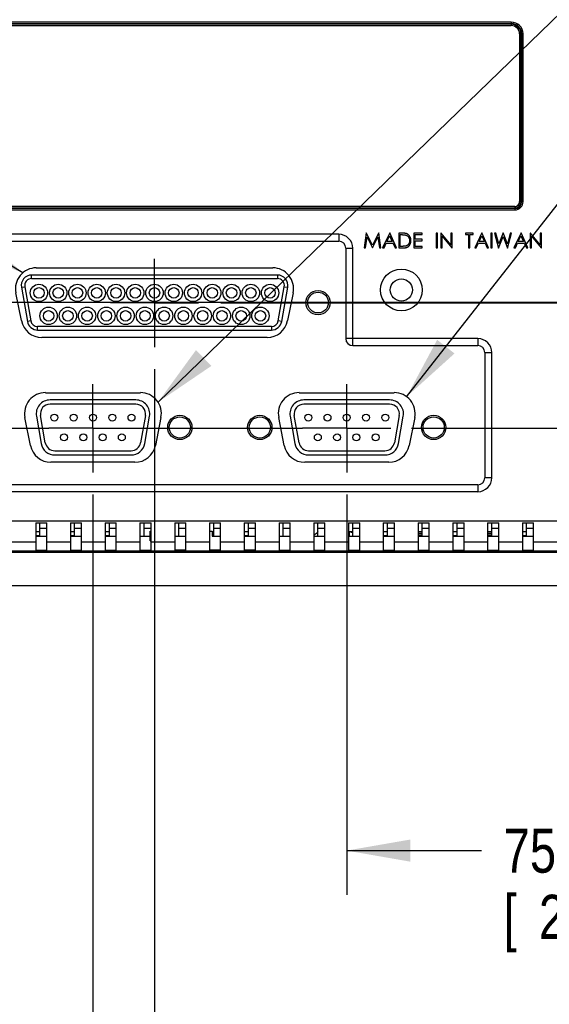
# Model space of a CAD drawing. Header units: inches. Extents: x -137 to 34, y 0 to 22.
# Tile 15 of 37: x 9.99 to 11.49, y 12.43 to 15.21. Entities that reach past the tile are written whole.
import ezdxf

# ---------------------------------------------------------------- set-up
doc = ezdxf.new("R2010")
doc.units = ezdxf.units.IN
doc.header["$LTSCALE"] = 1.87
doc.header["$MEASUREMENT"] = 0
doc.linetypes.add('CENTER', pattern=[0.6, 0.375, -0.075, 0.075, -0.075])
doc.layers.get('0').update_dxf_attribs({"linetype": 'CONTINUOUS'})
for name, color, linetype in [('DEFAULT_1', 7, 'CENTER'), ('DETAIL', 7, 'CONTINUOUS'), ('DIMENSIONS', 7, 'CONTINUOUS')]:
    doc.layers.add(name, color=color, linetype=linetype)
doc.styles.get("Standard").update_dxf_attribs({"font": 'txt', "width": 0.8})
doc.dimstyles.new('DIMSTYLE_1', dxfattribs={"dimtxt": 0.125, "dimasz": 0.18, "dimexe": 0.18, "dimexo": 0.0625, "dimgap": 0.09, "dimtad": 0, "dimtih": 1, "dimtoh": 1, "dimdec": 1, "dimlfac": 2, "dimzin": 4, "dimdsep": 46, "dimtxsty": 'STANDARD', "dimblk": '_FILLED', "dimblk1": '_FILLED', "dimblk2": '_FILLED', "dimcen": 0.09, "dimadec": 0, "dimazin": 0, "dimtp": 0.1, "dimtm": 0.1, "dimtfac": 1, "dimtdec": 1, "dimtofl": 0, "dimtmove": 0, "dimatfit": 3, "dimldrblk": '_FILLED', "dimfxl": 1, "dimtolj": 1, "dimtzin": 4, "dimarcsym": 0})

# ---------------------------------------------------------------- blocks, each defined once
blk = doc.blocks.new('_FILLED')
at = {"color": 0, "linetype": 'BYBLOCK'}
blk.add_solid([(0, 0), (-1, 0.174), (-1, -0.174)], dxfattribs=at)
blk = doc.blocks.new('*D2')
at = {"layer": 'DIMENSIONS', "color": 2, "linetype": 'CONTINUOUS'}
for p, q in [((10.9181, 13.8676), (10.9181, 12.7352)), ((12.4065, 13.7445), (12.4065, 12.7352)), ((10.9181, 12.8602), (11.2998, 12.8602)), ((12.4065, 12.8602), (12.0248, 12.8602))]:
    blk.add_line(p, q, dxfattribs=at)
at = {"layer": 'DIMENSIONS', "color": 2, "linetype": 'CONTINUOUS', "xscale": 0.18, "yscale": 0.18, "zscale": 0.18, "rotation": 180}
blk.add_blockref('_FILLED', (10.9181, 12.8602), dxfattribs=at)
at = {"layer": 'DIMENSIONS', "color": 2, "linetype": 'CONTINUOUS', "xscale": 0.18, "yscale": 0.18, "zscale": 0.18}
blk.add_blockref('_FILLED', (12.4065, 12.8602), dxfattribs=at)
at = {"layer": 'DIMENSIONS', "color": 2, "linetype": 'CONTINUOUS', "width": 0.8}
for s, p in [('75.6', (11.3623, 12.7977)), ('[', (11.3623, 12.6102)), ('2.98', (11.4623, 12.6102)), (']', (11.8623, 12.6102))]:
    blk.add_text(s, height=0.125, dxfattribs=at).set_placement(p)
blk = doc.blocks.new('*D3')
at = {"layer": 'DIMENSIONS', "color": 2, "linetype": 'CONTINUOUS'}
for p, q in [((10.1996, 13.8676), (10.1996, 11.2352)), ((12.4065, 13.7445), (12.4065, 11.2352)), ((10.1996, 11.3602), (10.9638, 11.3602)), ((12.4065, 11.3602), (11.6888, 11.3602))]:
    blk.add_line(p, q, dxfattribs=at)
at = {"layer": 'DIMENSIONS', "color": 2, "linetype": 'CONTINUOUS', "xscale": 0.18, "yscale": 0.18, "zscale": 0.18, "rotation": 180}
blk.add_blockref('_FILLED', (10.1996, 11.3602), dxfattribs=at)
at = {"layer": 'DIMENSIONS', "color": 2, "linetype": 'CONTINUOUS', "xscale": 0.18, "yscale": 0.18, "zscale": 0.18}
blk.add_blockref('_FILLED', (12.4065, 11.3602), dxfattribs=at)
at = {"layer": 'DIMENSIONS', "color": 2, "linetype": 'CONTINUOUS', "width": 0.8}
for s, p in [('112.1', (11.0263, 11.2977)), ('[', (11.0263, 11.1102)), ('4.41', (11.1263, 11.1102)), (']', (11.5263, 11.1102))]:
    blk.add_text(s, height=0.125, dxfattribs=at).set_placement(p)
blk = doc.blocks.new('*D4')
at = {"layer": 'DIMENSIONS', "color": 2, "linetype": 'CONTINUOUS'}
for p, q in [((9.4811, 13.8676), (9.4811, 9.7352)), ((12.4065, 13.7445), (12.4065, 9.7352)), ((9.4811, 9.8602), (10.2117, 9.8602)), ((12.4065, 9.8602), (11.5617, 9.8602))]:
    blk.add_line(p, q, dxfattribs=at)
at = {"layer": 'DIMENSIONS', "color": 2, "linetype": 'CONTINUOUS', "xscale": 0.18, "yscale": 0.18, "zscale": 0.18, "rotation": 180}
blk.add_blockref('_FILLED', (9.4811, 9.8602), dxfattribs=at)
at = {"layer": 'DIMENSIONS', "color": 2, "linetype": 'CONTINUOUS', "xscale": 0.18, "yscale": 0.18, "zscale": 0.18}
blk.add_blockref('_FILLED', (12.4065, 9.8602), dxfattribs=at)
at = {"layer": 'DIMENSIONS', "color": 2, "linetype": 'CONTINUOUS', "width": 0.8}
for s, p in [('148.6', (10.2742, 9.7977)), ('[', (10.8992, 9.7977)), ('5.85', (10.9992, 9.7977)), (']', (11.3992, 9.7977))]:
    blk.add_text(s, height=0.125, dxfattribs=at).set_placement(p)
blk = doc.blocks.new('*D5')
at = {"layer": 'DIMENSIONS', "color": 2, "linetype": 'CONTINUOUS'}
for p, q in [((9.6339, 14.2244), (9.6339, 10.4852)), ((12.4065, 13.7445), (12.4065, 10.4852)), ((9.6339, 10.6102), (10.3207, 10.6102)), ((12.4065, 10.6102), (11.6707, 10.6102))]:
    blk.add_line(p, q, dxfattribs=at)
at = {"layer": 'DIMENSIONS', "color": 2, "linetype": 'CONTINUOUS', "xscale": 0.18, "yscale": 0.18, "zscale": 0.18, "rotation": 180}
blk.add_blockref('_FILLED', (9.6339, 10.6102), dxfattribs=at)
at = {"layer": 'DIMENSIONS', "color": 2, "linetype": 'CONTINUOUS', "xscale": 0.18, "yscale": 0.18, "zscale": 0.18}
blk.add_blockref('_FILLED', (12.4065, 10.6102), dxfattribs=at)
at = {"layer": 'DIMENSIONS', "color": 2, "linetype": 'CONTINUOUS', "width": 0.8}
for s, p in [('140.9', (10.3832, 10.5477)), ('[', (11.0082, 10.5477)), ('5.55', (11.1082, 10.5477)), (']', (11.5082, 10.5477))]:
    blk.add_text(s, height=0.125, dxfattribs=at).set_placement(p)
blk = doc.blocks.new('*D6')
at = {"layer": 'DIMENSIONS', "color": 2, "linetype": 'CONTINUOUS'}
for p, q in [((9.3228, 14.2125), (9.3228, 8.9852)), ((12.4065, 13.7445), (12.4065, 8.9852)), ((9.3228, 9.1102), (10.1733, 9.1102)), ((12.4065, 9.1102), (11.5233, 9.1102))]:
    blk.add_line(p, q, dxfattribs=at)
at = {"layer": 'DIMENSIONS', "color": 2, "linetype": 'CONTINUOUS', "xscale": 0.18, "yscale": 0.18, "zscale": 0.18, "rotation": 180}
blk.add_blockref('_FILLED', (9.3228, 9.1102), dxfattribs=at)
at = {"layer": 'DIMENSIONS', "color": 2, "linetype": 'CONTINUOUS', "xscale": 0.18, "yscale": 0.18, "zscale": 0.18}
blk.add_blockref('_FILLED', (12.4065, 9.1102), dxfattribs=at)
at = {"layer": 'DIMENSIONS', "color": 2, "linetype": 'CONTINUOUS', "width": 0.8}
for s, p in [('156.7', (10.2358, 9.0477)), ('[', (10.8608, 9.0477)), ('6.17', (10.9608, 9.0477)), (']', (11.3608, 9.0477))]:
    blk.add_text(s, height=0.125, dxfattribs=at).set_placement(p)
blk = doc.blocks.new('*D7')
at = {"layer": 'DIMENSIONS', "color": 2, "linetype": 'CONTINUOUS'}
for p, q in [((9.1535, 14.2125), (9.1535, 8.2352)), ((12.4065, 13.7445), (12.4065, 8.2352)), ((9.1535, 8.3602), (10.0805, 8.3602)), ((12.4065, 8.3602), (11.4305, 8.3602))]:
    blk.add_line(p, q, dxfattribs=at)
at = {"layer": 'DIMENSIONS', "color": 2, "linetype": 'CONTINUOUS', "xscale": 0.18, "yscale": 0.18, "zscale": 0.18, "rotation": 180}
blk.add_blockref('_FILLED', (9.1535, 8.3602), dxfattribs=at)
at = {"layer": 'DIMENSIONS', "color": 2, "linetype": 'CONTINUOUS', "xscale": 0.18, "yscale": 0.18, "zscale": 0.18}
blk.add_blockref('_FILLED', (12.4065, 8.3602), dxfattribs=at)
at = {"layer": 'DIMENSIONS', "color": 2, "linetype": 'CONTINUOUS', "width": 0.8}
for s, p in [('165.3', (10.143, 8.2977)), ('[', (10.768, 8.2977)), ('6.51', (10.868, 8.2977)), (']', (11.268, 8.2977))]:
    blk.add_text(s, height=0.125, dxfattribs=at).set_placement(p)
blk = doc.blocks.new('*D8')
at = {"layer": 'DIMENSIONS', "color": 2, "linetype": 'CONTINUOUS'}
for p, q in [((8.7626, 13.8676), (8.7626, 6.7352)), ((12.4065, 13.7445), (12.4065, 6.7352)), ((8.7626, 6.8602), (9.8608, 6.8602)), ((12.4065, 6.8602), (11.2108, 6.8602))]:
    blk.add_line(p, q, dxfattribs=at)
at = {"layer": 'DIMENSIONS', "color": 2, "linetype": 'CONTINUOUS', "xscale": 0.18, "yscale": 0.18, "zscale": 0.18, "rotation": 180}
blk.add_blockref('_FILLED', (8.7626, 6.8602), dxfattribs=at)
at = {"layer": 'DIMENSIONS', "color": 2, "linetype": 'CONTINUOUS', "xscale": 0.18, "yscale": 0.18, "zscale": 0.18}
blk.add_blockref('_FILLED', (12.4065, 6.8602), dxfattribs=at)
at = {"layer": 'DIMENSIONS', "color": 2, "linetype": 'CONTINUOUS', "width": 0.8}
for s, p in [('185.1', (9.9233, 6.7977)), ('[', (10.5483, 6.7977)), ('7.29', (10.6483, 6.7977)), (']', (11.0483, 6.7977))]:
    blk.add_text(s, height=0.125, dxfattribs=at).set_placement(p)
blk = doc.blocks.new('*D10')
at = {"layer": 'DIMENSIONS', "color": 2, "linetype": 'CONTINUOUS'}
for p, q in [((15.5002, 14.4119), (15.5002, 14.7719)), ((9.8247, 14.4119), (13.8752, 14.4119)), ((14.1252, 14.4119), (14.6252, 14.4119)), ((14.8752, 14.4119), (15.6252, 14.4119)), ((12.3805, 13.7038), (15.6252, 13.7038)), ((15.5002, 13.7038), (15.5002, 13.3438))]:
    blk.add_line(p, q, dxfattribs=at)
at = {"layer": 'DIMENSIONS', "color": 2, "linetype": 'CONTINUOUS', "xscale": 0.18, "yscale": 0.18, "zscale": 0.18}
for p, rotation in [((15.5002, 14.4119), 270), ((15.5002, 13.7038), 90)]:
    blk.add_blockref('_FILLED', p, dxfattribs=dict(at, rotation=rotation))
at = {"layer": 'DIMENSIONS', "color": 2, "linetype": 'CONTINUOUS', "width": 0.8}
for s, p in [('36.0', (15.2002, 14.164)), ('[', (15.2002, 13.9765)), ('1.42', (15.3002, 13.9765)), (']', (15.7002, 13.9765))]:
    blk.add_text(s, height=0.125, dxfattribs=at).set_placement(p)
blk = doc.blocks.new('*D11')
at = {"layer": 'DIMENSIONS', "color": 2, "linetype": 'CONTINUOUS'}
for p, q in [((10.374, 14.2224), (10.374, 11.9852)), ((12.4065, 13.7445), (12.4065, 11.9852)), ((10.374, 12.1102), (11.0752, 12.1102)), ((12.4065, 12.1102), (11.8002, 12.1102))]:
    blk.add_line(p, q, dxfattribs=at)
at = {"layer": 'DIMENSIONS', "color": 2, "linetype": 'CONTINUOUS', "xscale": 0.18, "yscale": 0.18, "zscale": 0.18, "rotation": 180}
blk.add_blockref('_FILLED', (10.374, 12.1102), dxfattribs=at)
at = {"layer": 'DIMENSIONS', "color": 2, "linetype": 'CONTINUOUS', "xscale": 0.18, "yscale": 0.18, "zscale": 0.18}
blk.add_blockref('_FILLED', (12.4065, 12.1102), dxfattribs=at)
at = {"layer": 'DIMENSIONS', "color": 2, "linetype": 'CONTINUOUS', "width": 0.8}
for s, p in [('103.3', (11.1377, 12.0477)), ('[', (11.1377, 11.8602)), ('4.07', (11.2377, 11.8602)), (']', (11.6377, 11.8602))]:
    blk.add_text(s, height=0.125, dxfattribs=at).set_placement(p)
blk = doc.blocks.new('*D12')
at = {"layer": 'DIMENSIONS', "color": 2, "linetype": 'CONTINUOUS'}
for p, q in [((14.7502, 14.4099), (14.7502, 14.7699)), ((10.5615, 14.4099), (13.8752, 14.4099)), ((14.1252, 14.4099), (14.8752, 14.4099)), ((12.3658, 13.7038), (14.8752, 13.7038)), ((14.7502, 13.7038), (14.7502, 13.3438))]:
    blk.add_line(p, q, dxfattribs=at)
at = {"layer": 'DIMENSIONS', "color": 2, "linetype": 'CONTINUOUS', "xscale": 0.18, "yscale": 0.18, "zscale": 0.18}
for p, rotation in [((14.7502, 14.4099), 270), ((14.7502, 13.7038), 90)]:
    blk.add_blockref('_FILLED', p, dxfattribs=dict(at, rotation=rotation))
at = {"layer": 'DIMENSIONS', "color": 2, "linetype": 'CONTINUOUS', "width": 0.8}
for s, p in [('35.9', (14.4502, 14.0957)), ('[', (14.4502, 13.9082)), (']', (14.9502, 13.9082)), ('1.41', (14.5502, 13.9082))]:
    blk.add_text(s, height=0.125, dxfattribs=at).set_placement(p)
blk = doc.blocks.new('*D14')
at = {"layer": 'DIMENSIONS', "color": 2, "linetype": 'CONTINUOUS'}
for p, q in [((13.2502, 14.0551), (13.2502, 14.4151)), ((11.1017, 14.0551), (13.3752, 14.0551)), ((12.4057, 13.7038), (13.3752, 13.7038)), ((13.2502, 13.7038), (13.2502, 12.8602)), ((13.2502, 12.8602), (13.3677, 12.8602))]:
    blk.add_line(p, q, dxfattribs=at)
at = {"layer": 'DIMENSIONS', "color": 2, "linetype": 'CONTINUOUS', "xscale": 0.18, "yscale": 0.18, "zscale": 0.18}
for p, rotation in [((13.2502, 14.0551), 270), ((13.2502, 13.7038), 90)]:
    blk.add_blockref('_FILLED', p, dxfattribs=dict(at, rotation=rotation))
at = {"layer": 'DIMENSIONS', "color": 2, "linetype": 'CONTINUOUS', "width": 0.8}
for s, p in [('[', (13.9552, 12.7977)), (']', (14.3552, 12.7977)), ('17.8', (13.4302, 12.7977)), ('0.7', (14.0552, 12.7977))]:
    blk.add_text(s, height=0.125, dxfattribs=at).set_placement(p)
blk = doc.blocks.new('*D19')
at = {"layer": 'DIMENSIONS', "color": 2, "linetype": 'CONTINUOUS'}
for p, q in [((8.8587, 14.2039), (8.8587, 7.4852)), ((12.4065, 13.7445), (12.4065, 7.4852)), ((8.8587, 7.6102), (9.9504, 7.6102)), ((12.4065, 7.6102), (11.2004, 7.6102))]:
    blk.add_line(p, q, dxfattribs=at)
at = {"layer": 'DIMENSIONS', "color": 2, "linetype": 'CONTINUOUS', "xscale": 0.18, "yscale": 0.18, "zscale": 0.18, "rotation": 180}
blk.add_blockref('_FILLED', (8.8587, 7.6102), dxfattribs=at)
at = {"layer": 'DIMENSIONS', "color": 2, "linetype": 'CONTINUOUS', "xscale": 0.18, "yscale": 0.18, "zscale": 0.18}
blk.add_blockref('_FILLED', (12.4065, 7.6102), dxfattribs=at)
at = {"layer": 'DIMENSIONS', "color": 2, "linetype": 'CONTINUOUS', "width": 0.8}
for s, p in [('180.2', (10.0129, 7.5477)), ('[', (10.6379, 7.5477)), ('7.1', (10.7379, 7.5477)), (']', (11.0379, 7.5477))]:
    blk.add_text(s, height=0.125, dxfattribs=at).set_placement(p)
blk = doc.blocks.new('*D20')
at = {"layer": 'DIMENSIONS', "color": 2, "linetype": 'CONTINUOUS'}
for p, q in [((8.5634, 14.1988), (8.5634, 5.9852)), ((12.4065, 13.7445), (12.4065, 5.9852)), ((8.5634, 6.1102), (9.7593, 6.1102)), ((12.4065, 6.1102), (11.1093, 6.1102))]:
    blk.add_line(p, q, dxfattribs=at)
at = {"layer": 'DIMENSIONS', "color": 2, "linetype": 'CONTINUOUS', "xscale": 0.18, "yscale": 0.18, "zscale": 0.18, "rotation": 180}
blk.add_blockref('_FILLED', (8.5634, 6.1102), dxfattribs=at)
at = {"layer": 'DIMENSIONS', "color": 2, "linetype": 'CONTINUOUS', "xscale": 0.18, "yscale": 0.18, "zscale": 0.18}
blk.add_blockref('_FILLED', (12.4065, 6.1102), dxfattribs=at)
at = {"layer": 'DIMENSIONS', "color": 2, "linetype": 'CONTINUOUS', "width": 0.8}
for s, p in [('195.2', (9.8218, 6.0477)), ('[', (10.4468, 6.0477)), ('7.69', (10.5468, 6.0477)), (']', (10.9468, 6.0477))]:
    blk.add_text(s, height=0.125, dxfattribs=at).set_placement(p)
blk = doc.blocks.new('*D21')
at = {"layer": 'DIMENSIONS', "color": 2, "linetype": 'CONTINUOUS'}
for p, q in [((8.2386, 14.1458), (8.2386, 5.2352)), ((12.4065, 13.7445), (12.4065, 5.2352)), ((8.2386, 5.3602), (9.6506, 5.3602)), ((12.4065, 5.3602), (11.0006, 5.3602))]:
    blk.add_line(p, q, dxfattribs=at)
at = {"layer": 'DIMENSIONS', "color": 2, "linetype": 'CONTINUOUS', "xscale": 0.18, "yscale": 0.18, "zscale": 0.18, "rotation": 180}
blk.add_blockref('_FILLED', (8.2386, 5.3602), dxfattribs=at)
at = {"layer": 'DIMENSIONS', "color": 2, "linetype": 'CONTINUOUS', "xscale": 0.18, "yscale": 0.18, "zscale": 0.18}
blk.add_blockref('_FILLED', (12.4065, 5.3602), dxfattribs=at)
at = {"layer": 'DIMENSIONS', "color": 2, "linetype": 'CONTINUOUS', "width": 0.8}
for s, p in [('211.7', (9.7131, 5.2977)), ('[', (10.3381, 5.2977)), ('8.34', (10.4381, 5.2977)), (']', (10.8381, 5.2977))]:
    blk.add_text(s, height=0.125, dxfattribs=at).set_placement(p)
blk = doc.blocks.new('*D22')
at = {"layer": 'DIMENSIONS', "color": 2, "linetype": 'CONTINUOUS'}
for p, q in [((8.0925, 13.7981), (8.0925, 4.4852)), ((12.4065, 13.7445), (12.4065, 4.4852)), ((8.0925, 4.6102), (9.6393, 4.6102)), ((12.4065, 4.6102), (10.9893, 4.6102))]:
    blk.add_line(p, q, dxfattribs=at)
at = {"layer": 'DIMENSIONS', "color": 2, "linetype": 'CONTINUOUS', "xscale": 0.18, "yscale": 0.18, "zscale": 0.18, "rotation": 180}
blk.add_blockref('_FILLED', (8.0925, 4.6102), dxfattribs=at)
at = {"layer": 'DIMENSIONS', "color": 2, "linetype": 'CONTINUOUS', "xscale": 0.18, "yscale": 0.18, "zscale": 0.18}
blk.add_blockref('_FILLED', (12.4065, 4.6102), dxfattribs=at)
at = {"layer": 'DIMENSIONS', "color": 2, "linetype": 'CONTINUOUS', "width": 0.8}
for s, p in [('[', (10.3268, 4.5477)), (']', (10.8268, 4.5477)), ('219.2', (9.7018, 4.5477)), ('8.63', (10.4268, 4.5477))]:
    blk.add_text(s, height=0.125, dxfattribs=at).set_placement(p)
blk = doc.blocks.new('*D23')
at = {"layer": 'DIMENSIONS', "color": 2, "linetype": 'CONTINUOUS'}
for p, q in [((7.9531, 14.0894), (7.9531, 3.7352)), ((12.4065, 13.7445), (12.4065, 3.7352)), ((7.9531, 3.8602), (9.5061, 3.8602)), ((12.4065, 3.8602), (10.8561, 3.8602))]:
    blk.add_line(p, q, dxfattribs=at)
at = {"layer": 'DIMENSIONS', "color": 2, "linetype": 'CONTINUOUS', "xscale": 0.18, "yscale": 0.18, "zscale": 0.18, "rotation": 180}
blk.add_blockref('_FILLED', (7.9531, 3.8602), dxfattribs=at)
at = {"layer": 'DIMENSIONS', "color": 2, "linetype": 'CONTINUOUS', "xscale": 0.18, "yscale": 0.18, "zscale": 0.18}
blk.add_blockref('_FILLED', (12.4065, 3.8602), dxfattribs=at)
at = {"layer": 'DIMENSIONS', "color": 2, "linetype": 'CONTINUOUS', "width": 0.8}
for s, p in [('[', (10.1936, 3.7977)), (']', (10.6936, 3.7977)), ('226.2', (9.5686, 3.7977)), ('8.91', (10.2936, 3.7977))]:
    blk.add_text(s, height=0.125, dxfattribs=at).set_placement(p)

msp = doc.modelspace()

# ---------------------------------------------------------------- linework, layer by layer
at = {"color": 9, "linetype": 'CONTINUOUS'}
for p, q in [((11.384, 15.2046), (7.4844, 15.2046)), ((7.4844, 15.2007), (11.384, 15.2007)), ((11.384, 15.1987), (7.4844, 15.1987)), ((7.4844, 15.1948), (11.384, 15.1948)), ((11.384, 15.2046), (11.384, 15.2007)), ((11.4116, 14.6967), (11.4116, 15.1711)), ((11.4135, 15.1711), (11.4175, 15.1711)), ((11.4135, 15.1711), (11.4135, 14.6967)), ((11.4175, 14.6967), (11.4175, 15.1711)), ((11.4175, 14.6967), (11.4135, 14.6967)), ((7.4844, 14.679), (11.3939, 14.679)), ((11.3939, 14.6771), (7.4844, 14.6771)), ((7.4844, 14.6731), (11.3939, 14.6731)), ((11.3939, 14.6771), (11.3939, 14.6731)), ((10.8958, 14.6042), (8.7593, 14.6042)), ((10.8958, 14.6042), (10.8958, 14.5845)), ((8.7593, 14.5845), (10.8958, 14.5845)), ((10.9155, 14.5648), (10.9352, 14.5648)), ((10.9155, 14.5648), (10.9155, 14.3089)), ((10.9352, 14.3089), (10.9352, 14.5648)), ((10.0261, 14.4789), (10.0261, 14.4888)), ((10.722, 14.4888), (10.722, 14.4789)), ((10.0261, 14.4789), (10.722, 14.4789)), ((9.997, 14.4541), (10.0067, 14.4558)), ((10.0067, 14.4558), (10.0237, 14.3594)), ((10.7243, 14.3594), (10.7414, 14.4558)), ((10.734, 14.3577), (10.751, 14.4541)), ((10.7414, 14.4558), (10.751, 14.4541)), ((10.0237, 14.3594), (10.014, 14.3577)), ((10.734, 14.3577), (10.7243, 14.3594)), ((10.705, 14.3431), (10.0431, 14.3431)), ((10.0431, 14.3333), (10.0431, 14.3431)), ((10.705, 14.3431), (10.705, 14.3333)), ((11.2895, 14.3089), (10.9352, 14.3089)), ((11.2895, 14.3089), (11.2895, 14.2893)), ((10.9352, 14.2893), (11.2895, 14.2893)), ((11.3092, 14.2696), (11.3289, 14.2696)), ((11.3092, 14.2696), (11.3092, 13.9152)), ((11.3289, 13.9152), (11.3289, 14.2696)), ((11.3289, 13.9152), (11.3092, 13.9152)), ((11.2895, 13.8956), (8.2974, 13.8956)), ((8.2974, 13.8759), (11.2895, 13.8759)), ((11.2895, 13.8956), (11.2895, 13.8759)), ((10.0494, 13.7728), (10.0691, 13.7728)), ((10.1478, 13.7728), (10.1675, 13.7728)), ((10.2462, 13.7728), (10.2659, 13.7728)), ((10.3446, 13.7728), (10.3643, 13.7728)), ((10.4431, 13.7728), (10.4628, 13.7728)), ((10.5415, 13.7728), (10.5612, 13.7728)), ((10.6399, 13.7728), (10.6596, 13.7728)), ((10.7383, 13.7728), (10.758, 13.7728)), ((10.8368, 13.7728), (10.8565, 13.7728)), ((10.9352, 13.7728), (10.9549, 13.7728)), ((11.0336, 13.7728), (11.0533, 13.7728)), ((11.132, 13.7728), (11.1517, 13.7728)), ((11.2305, 13.7728), (11.2502, 13.7728)), ((11.3289, 13.7728), (11.3486, 13.7728)), ((11.4273, 13.7728), (11.447, 13.7728)), ((9.9706, 13.7335), (10.0376, 13.7335)), ((10.0691, 13.7335), (10.136, 13.7335)), ((10.1675, 13.7335), (10.2344, 13.7335)), ((10.2659, 13.7335), (10.3328, 13.7335)), ((10.3643, 13.7335), (10.4313, 13.7335)), ((10.4628, 13.7335), (10.5297, 13.7335)), ((10.5612, 13.7335), (10.6281, 13.7335)), ((10.6596, 13.7335), (10.7265, 13.7335)), ((10.758, 13.7335), (10.825, 13.7335)), ((10.8565, 13.7335), (10.9234, 13.7335)), ((10.9549, 13.7335), (11.0218, 13.7335)), ((11.0533, 13.7335), (11.1202, 13.7335)), ((11.1517, 13.7335), (11.2187, 13.7335)), ((11.2502, 13.7335), (11.3171, 13.7335)), ((11.3486, 13.7335), (11.4155, 13.7335)), ((11.447, 13.7335), (11.5139, 13.7335))]:
    msp.add_line(p, q, dxfattribs=at)
at = {"color": 6, "linetype": 'CONTINUOUS'}
for p, q in [((11.384, 15.1987), (11.384, 15.1948)), ((11.4076, 15.1711), (11.4116, 15.1711)), ((11.4076, 15.1711), (11.4076, 14.6967)), ((11.4116, 14.6967), (11.4076, 14.6967)), ((11.3939, 14.683), (7.4844, 14.683)), ((11.3939, 14.683), (11.3939, 14.679)), ((10.9736, 14.6082), (10.9679, 14.5658)), ((10.9912, 14.5733), (10.9736, 14.6082)), ((11.0087, 14.6082), (10.9912, 14.5733)), ((11.0144, 14.5658), (11.0087, 14.6082)), ((11.0398, 14.608), (11.0197, 14.5658)), ((11.0593, 14.5658), (11.0398, 14.608)), ((11.0741, 14.6075), (11.0657, 14.6075)), ((11.0657, 14.6075), (11.0657, 14.5658)), ((11.0694, 14.6032), (11.0724, 14.6032)), ((11.0694, 14.5701), (11.0694, 14.6032)), ((11.1319, 14.6075), (11.1084, 14.6075)), ((11.1084, 14.6075), (11.1084, 14.5658)), ((11.1122, 14.6032), (11.1319, 14.6032)), ((11.1122, 14.5904), (11.1122, 14.6032)), ((11.1319, 14.6032), (11.1319, 14.6075)), ((11.1752, 14.6075), (11.1715, 14.6075)), ((11.1715, 14.6075), (11.1715, 14.5658)), ((11.1752, 14.5658), (11.1752, 14.6075)), ((11.1851, 14.6075), (11.1843, 14.6075)), ((11.1843, 14.6075), (11.1843, 14.5658)), ((11.2126, 14.5747), (11.1851, 14.6075)), ((11.2163, 14.6075), (11.2126, 14.6075)), ((11.2126, 14.6075), (11.2126, 14.5747)), ((11.2163, 14.5658), (11.2163, 14.6075)), ((11.2762, 14.6075), (11.2543, 14.6075)), ((11.2543, 14.6075), (11.2543, 14.6032)), ((11.2543, 14.6032), (11.2633, 14.6032)), ((11.2633, 14.6032), (11.2633, 14.5658)), ((11.2671, 14.6032), (11.2762, 14.6032)), ((11.2671, 14.5658), (11.2671, 14.6032)), ((11.2762, 14.6032), (11.2762, 14.6075)), ((11.3005, 14.608), (11.2804, 14.5658)), ((11.32, 14.5658), (11.3005, 14.608)), ((11.3301, 14.6075), (11.3264, 14.6075)), ((11.3264, 14.6075), (11.3264, 14.5658)), ((11.3301, 14.5658), (11.3301, 14.6075)), ((11.3404, 14.6075), (11.3365, 14.6075)), ((11.3365, 14.6075), (11.3478, 14.5651)), ((11.3485, 14.5769), (11.3404, 14.6075)), ((11.3609, 14.6082), (11.3485, 14.5769)), ((11.3731, 14.5771), (11.3609, 14.6082)), ((11.3813, 14.6075), (11.3731, 14.5771)), ((11.3737, 14.5651), (11.3851, 14.6075)), ((11.3851, 14.6075), (11.3813, 14.6075)), ((11.4116, 14.608), (11.3915, 14.5658)), ((11.4311, 14.5658), (11.4116, 14.608)), ((11.4383, 14.6075), (11.4375, 14.6075)), ((11.4375, 14.6075), (11.4375, 14.5658)), ((11.4658, 14.5747), (11.4383, 14.6075)), ((11.4695, 14.6075), (11.4658, 14.6075)), ((11.4658, 14.6075), (11.4658, 14.5747)), ((11.4695, 14.5658), (11.4695, 14.6075)), ((10.9717, 14.5658), (10.9757, 14.5959)), ((10.9757, 14.5959), (10.9908, 14.5658)), ((10.9916, 14.5658), (11.0067, 14.5958)), ((11.0067, 14.5958), (11.0106, 14.5658)), ((11.0238, 14.5658), (11.0302, 14.5792)), ((11.0302, 14.5792), (11.049, 14.5792)), ((11.0322, 14.5834), (11.0397, 14.5994)), ((11.0471, 14.5834), (11.0322, 14.5834)), ((11.0397, 14.5994), (11.0471, 14.5834)), ((11.049, 14.5792), (11.0552, 14.5658)), ((11.1319, 14.5904), (11.1122, 14.5904)), ((11.1122, 14.5861), (11.1319, 14.5861)), ((11.1122, 14.5701), (11.1122, 14.5861)), ((11.1319, 14.5861), (11.1319, 14.5904)), ((11.188, 14.5985), (11.2155, 14.5658)), ((11.188, 14.5658), (11.188, 14.5985)), ((11.2845, 14.5658), (11.2908, 14.5792)), ((11.2908, 14.5792), (11.3097, 14.5792)), ((11.2929, 14.5834), (11.3004, 14.5994)), ((11.3078, 14.5834), (11.2929, 14.5834)), ((11.3004, 14.5994), (11.3078, 14.5834)), ((11.3097, 14.5792), (11.3159, 14.5658)), ((11.3478, 14.5651), (11.3608, 14.5977)), ((11.3608, 14.5977), (11.3737, 14.5651)), ((11.3956, 14.5658), (11.402, 14.5792)), ((11.402, 14.5792), (11.4208, 14.5792)), ((11.404, 14.5834), (11.4115, 14.5994)), ((11.4189, 14.5834), (11.404, 14.5834)), ((11.4115, 14.5994), (11.4189, 14.5834)), ((11.4208, 14.5792), (11.427, 14.5658)), ((11.4412, 14.5985), (11.4687, 14.5658)), ((11.4412, 14.5658), (11.4412, 14.5985)), ((10.9679, 14.5658), (10.9717, 14.5658)), ((10.9908, 14.5658), (10.9916, 14.5658)), ((11.0106, 14.5658), (11.0144, 14.5658)), ((11.0197, 14.5658), (11.0238, 14.5658)), ((11.0552, 14.5658), (11.0593, 14.5658)), ((11.0657, 14.5658), (11.0786, 14.5658)), ((11.0742, 14.5701), (11.0694, 14.5701)), ((11.1084, 14.5658), (11.1319, 14.5658)), ((11.1319, 14.5701), (11.1122, 14.5701)), ((11.1319, 14.5658), (11.1319, 14.5701)), ((11.1715, 14.5658), (11.1752, 14.5658)), ((11.1843, 14.5658), (11.188, 14.5658)), ((11.2155, 14.5658), (11.2163, 14.5658)), ((11.2633, 14.5658), (11.2671, 14.5658)), ((11.2804, 14.5658), (11.2845, 14.5658)), ((11.3159, 14.5658), (11.32, 14.5658)), ((11.3264, 14.5658), (11.3301, 14.5658)), ((11.3915, 14.5658), (11.3956, 14.5658)), ((11.427, 14.5658), (11.4311, 14.5658)), ((11.4375, 14.5658), (11.4412, 14.5658)), ((11.4687, 14.5658), (11.4695, 14.5658)), ((10.722, 14.4888), (10.0261, 14.4888)), ((10.0394, 14.5093), (10.7087, 14.5093)), ((9.9972, 14.3599), (9.9815, 14.4386)), ((9.997, 14.4541), (10.014, 14.3577)), ((10.7666, 14.4386), (10.7508, 14.3599)), ((10.0431, 14.3333), (10.705, 14.3333)), ((10.6929, 14.3124), (10.0551, 14.3124)), ((10.9352, 14.3089), (10.9155, 14.3089)), ((10.9352, 14.2893), (10.9352, 14.3089)), ((10.065, 14.156), (10.3343, 14.156)), ((10.7835, 14.156), (11.0528, 14.156)), ((10.3211, 14.1353), (10.0784, 14.1353)), ((11.0396, 14.1353), (10.7969, 14.1353)), ((10.3211, 14.1235), (10.0784, 14.1235)), ((11.0396, 14.1235), (10.7969, 14.1235)), ((10.0228, 14.0066), (10.0071, 14.0854)), ((10.0396, 14.0891), (10.0531, 14.0124)), ((10.0648, 14.0144), (10.0512, 14.0912)), ((10.3482, 14.0912), (10.3347, 14.0144)), ((10.3463, 14.0124), (10.3599, 14.0891)), ((10.3922, 14.0854), (10.3764, 14.0066)), ((10.7413, 14.0066), (10.7256, 14.0854)), ((10.7581, 14.0891), (10.7716, 14.0124)), ((10.7833, 14.0144), (10.7697, 14.0912)), ((11.0667, 14.0912), (11.0532, 14.0144)), ((11.0648, 14.0124), (11.0784, 14.0891)), ((11.1107, 14.0854), (11.0949, 14.0066)), ((10.0919, 13.9916), (10.3075, 13.9916)), ((10.8104, 13.9916), (11.0261, 13.9916)), ((10.3185, 13.9592), (10.0807, 13.9592)), ((10.0919, 13.9798), (10.3075, 13.9798)), ((11.037, 13.9592), (10.7992, 13.9592)), ((10.8104, 13.9798), (11.0261, 13.9798)), ((11.7423, 13.7924), (8.2777, 13.7924)), ((10.0376, 13.7873), (10.0691, 13.7873)), ((10.0376, 13.7873), (10.0376, 13.7106)), ((10.0494, 13.75), (10.0494, 13.7867)), ((10.0691, 13.7106), (10.0691, 13.7873)), ((10.136, 13.7873), (10.1675, 13.7873)), ((10.136, 13.7873), (10.136, 13.7106)), ((10.1478, 13.75), (10.1478, 13.7867)), ((10.1675, 13.7106), (10.1675, 13.7873)), ((10.2344, 13.7873), (10.2659, 13.7873)), ((10.2344, 13.7873), (10.2344, 13.7106)), ((10.2462, 13.75), (10.2462, 13.7867)), ((10.2659, 13.7106), (10.2659, 13.7873)), ((10.3328, 13.7873), (10.3643, 13.7873)), ((10.3328, 13.7873), (10.3328, 13.7106)), ((10.3446, 13.75), (10.3446, 13.7867)), ((10.3643, 13.7106), (10.3643, 13.7873)), ((10.4313, 13.7873), (10.4628, 13.7873)), ((10.4313, 13.7873), (10.4313, 13.7106)), ((10.4431, 13.75), (10.4431, 13.7867)), ((10.4628, 13.7106), (10.4628, 13.7873)), ((10.5297, 13.7873), (10.5612, 13.7873)), ((10.5297, 13.7873), (10.5297, 13.7106)), ((10.5415, 13.75), (10.5415, 13.7867)), ((10.5612, 13.7106), (10.5612, 13.7873)), ((10.6281, 13.7873), (10.6596, 13.7873)), ((10.6281, 13.7873), (10.6281, 13.7106)), ((10.6399, 13.75), (10.6399, 13.7867)), ((10.6596, 13.7106), (10.6596, 13.7873)), ((10.7265, 13.7873), (10.758, 13.7873)), ((10.7265, 13.7873), (10.7265, 13.7106)), ((10.7383, 13.75), (10.7383, 13.7867)), ((10.758, 13.7106), (10.758, 13.7873)), ((10.825, 13.7873), (10.8565, 13.7873)), ((10.825, 13.7873), (10.825, 13.7106)), ((10.8368, 13.75), (10.8368, 13.7867)), ((10.8565, 13.7106), (10.8565, 13.7873)), ((10.9234, 13.7873), (10.9549, 13.7873)), ((10.9234, 13.7873), (10.9234, 13.7106)), ((10.9352, 13.75), (10.9352, 13.7867)), ((10.9549, 13.7106), (10.9549, 13.7873)), ((11.0218, 13.7873), (11.0533, 13.7873)), ((11.0218, 13.7873), (11.0218, 13.7106)), ((11.0336, 13.75), (11.0336, 13.7867)), ((11.0533, 13.7106), (11.0533, 13.7873)), ((11.1202, 13.7873), (11.1517, 13.7873)), ((11.1202, 13.7873), (11.1202, 13.7106)), ((11.132, 13.75), (11.132, 13.7867)), ((11.1517, 13.7106), (11.1517, 13.7873)), ((11.2187, 13.7873), (11.2502, 13.7873)), ((11.2187, 13.7873), (11.2187, 13.7106)), ((11.2305, 13.75), (11.2305, 13.7867)), ((11.2502, 13.7106), (11.2502, 13.7873)), ((11.3171, 13.7873), (11.3486, 13.7873)), ((11.3171, 13.7873), (11.3171, 13.7106)), ((11.3289, 13.75), (11.3289, 13.7867)), ((11.3486, 13.7106), (11.3486, 13.7873)), ((11.4155, 13.7873), (11.447, 13.7873)), ((11.4155, 13.7873), (11.4155, 13.7106)), ((11.4273, 13.75), (11.4273, 13.7867)), ((11.447, 13.7106), (11.447, 13.7873)), ((10.0376, 13.7636), (10.0494, 13.7636)), ((10.0376, 13.7519), (10.0494, 13.7519)), ((10.0376, 13.75), (10.0691, 13.75)), ((10.136, 13.7636), (10.1478, 13.7636)), ((10.136, 13.7519), (10.1478, 13.7519)), ((10.136, 13.75), (10.1675, 13.75)), ((10.2344, 13.7636), (10.2462, 13.7636)), ((10.2344, 13.7519), (10.2462, 13.7519)), ((10.2344, 13.75), (10.2659, 13.75)), ((10.3328, 13.75), (10.3614, 13.75)), ((10.3614, 13.7637), (10.3643, 13.7637)), ((10.3614, 13.737), (10.3614, 13.7637)), ((10.3614, 13.7479), (10.3643, 13.7479)), ((10.3614, 13.737), (10.3643, 13.737)), ((10.4313, 13.75), (10.4628, 13.75)), ((10.5297, 13.7637), (10.5376, 13.7637)), ((10.5376, 13.7637), (10.5376, 13.75)), ((10.5376, 13.75), (10.5612, 13.75)), ((10.6281, 13.7636), (10.6399, 13.7636)), ((10.6281, 13.7519), (10.6399, 13.7519)), ((10.6281, 13.75), (10.6596, 13.75)), ((10.7265, 13.75), (10.758, 13.75)), ((10.825, 13.75), (10.8565, 13.75)), ((10.9234, 13.75), (10.9549, 13.75)), ((10.9256, 13.7636), (10.9352, 13.7636)), ((10.9256, 13.7636), (10.9352, 13.7598)), ((10.9256, 13.75), (10.9256, 13.7636)), ((11.0218, 13.7636), (11.0336, 13.7636)), ((11.0218, 13.7519), (11.0336, 13.7519)), ((11.0218, 13.75), (11.0533, 13.75)), ((11.1202, 13.7636), (11.132, 13.7636)), ((11.1202, 13.7588), (11.132, 13.7588)), ((11.132, 13.756), (11.1202, 13.756)), ((11.1202, 13.7519), (11.132, 13.7519)), ((11.1202, 13.75), (11.1517, 13.75)), ((11.2187, 13.7636), (11.2305, 13.7636)), ((11.2187, 13.7519), (11.2305, 13.7519)), ((11.2187, 13.75), (11.2502, 13.75)), ((11.3171, 13.7636), (11.3289, 13.7636)), ((11.3171, 13.7588), (11.3289, 13.7588)), ((11.3289, 13.756), (11.3171, 13.756)), ((11.3171, 13.7519), (11.3289, 13.7519)), ((11.3171, 13.75), (11.3486, 13.75)), ((11.4155, 13.7636), (11.4273, 13.7636)), ((11.4155, 13.7519), (11.4273, 13.7519)), ((11.4155, 13.75), (11.447, 13.75)), ((6.575, 13.7085), (12.3033, 13.7085)), ((10.0376, 13.7106), (10.0691, 13.7106)), ((10.136, 13.7106), (10.1675, 13.7106)), ((10.2344, 13.7106), (10.2659, 13.7106)), ((10.3328, 13.7106), (10.3643, 13.7106)), ((10.4628, 13.7106), (10.4313, 13.7106)), ((10.5612, 13.7106), (10.5297, 13.7106)), ((10.6596, 13.7106), (10.6281, 13.7106)), ((10.7265, 13.7106), (10.758, 13.7106)), ((10.825, 13.7106), (10.8565, 13.7106)), ((10.9234, 13.7106), (10.9549, 13.7106)), ((11.0218, 13.7106), (11.0533, 13.7106)), ((11.1202, 13.7106), (11.1517, 13.7106)), ((11.2187, 13.7106), (11.2502, 13.7106)), ((11.3171, 13.7106), (11.3486, 13.7106)), ((11.4155, 13.7106), (11.447, 13.7106)), ((12.3033, 13.7038), (6.575, 13.7038)), ((11.1498, 13.7076), (11.0612, 13.7076)), ((11.0612, 13.7076), (11.0612, 13.7062)), ((11.0612, 13.7062), (11.1498, 13.7062)), ((11.3604, 13.7076), (11.2718, 13.7076)), ((11.2718, 13.7076), (11.2718, 13.7062)), ((11.2718, 13.7062), (11.3604, 13.7062)), ((6.4765, 13.6102), (12.4017, 13.6102))]:
    msp.add_line(p, q, dxfattribs=at)
for centre, radius in [((11.073, 14.4467), 0.0591), ((10.0469, 14.4384), 0.0246), ((10.1014, 14.4384), 0.0246), ((10.1559, 14.4384), 0.0246), ((10.2105, 14.4384), 0.0246), ((10.265, 14.4384), 0.0246), ((10.3195, 14.4384), 0.0246), ((10.374, 14.4384), 0.0246), ((10.4286, 14.4384), 0.0246), ((10.4831, 14.4384), 0.0246), ((10.5376, 14.4384), 0.0246), ((10.5921, 14.4384), 0.0246), ((10.6467, 14.4384), 0.0246), ((10.7012, 14.4384), 0.0246), ((11.073, 14.4467), 0.0315), ((10.0469, 14.4384), 0.0148), ((10.1014, 14.4384), 0.0148), ((10.1559, 14.4384), 0.0148), ((10.2105, 14.4384), 0.0148), ((10.265, 14.4384), 0.0148), ((10.3195, 14.4384), 0.0148), ((10.374, 14.4384), 0.0148), ((10.4286, 14.4384), 0.0148), ((10.4831, 14.4384), 0.0148), ((10.5376, 14.4384), 0.0148), ((10.5921, 14.4384), 0.0148), ((10.6467, 14.4384), 0.0148), ((10.7012, 14.4384), 0.0148), ((10.837, 14.4108), 0.0344), ((10.837, 14.411), 0.0295), ((10.0741, 14.3734), 0.0246), ((10.0741, 14.3734), 0.0148), ((10.1287, 14.3734), 0.0246), ((10.1287, 14.3734), 0.0148), ((10.1832, 14.3734), 0.0246), ((10.1832, 14.3734), 0.0148), ((10.2377, 14.3734), 0.0246), ((10.2377, 14.3734), 0.0148), ((10.2922, 14.3734), 0.0246), ((10.2922, 14.3734), 0.0148), ((10.3468, 14.3734), 0.0246), ((10.3468, 14.3734), 0.0148), ((10.4013, 14.3734), 0.0246), ((10.4013, 14.3734), 0.0148), ((10.4558, 14.3734), 0.0246), ((10.4558, 14.3734), 0.0148), ((10.5104, 14.3734), 0.0246), ((10.5104, 14.3734), 0.0148), ((10.5649, 14.3734), 0.0246), ((10.5649, 14.3734), 0.0148), ((10.6194, 14.3734), 0.0246), ((10.6194, 14.3734), 0.0148), ((10.6739, 14.3734), 0.0246), ((10.6739, 14.3734), 0.0148), ((10.0907, 14.0855), 0.00984), ((10.1452, 14.0855), 0.00984), ((10.1997, 14.0855), 0.00984), ((10.2543, 14.0855), 0.00984), ((10.3088, 14.0855), 0.00984), ((10.4457, 14.0576), 0.0344), ((10.4457, 14.0576), 0.03), ((10.6721, 14.0576), 0.0344), ((10.6723, 14.0576), 0.03), ((10.8092, 14.0855), 0.00984), ((10.8637, 14.0855), 0.00984), ((10.9182, 14.0855), 0.00984), ((10.9728, 14.0855), 0.00984), ((11.0273, 14.0855), 0.00984), ((11.1642, 14.0576), 0.0344), ((11.1642, 14.0576), 0.03), ((10.1179, 14.0296), 0.00984), ((10.1725, 14.0296), 0.00984), ((10.227, 14.0296), 0.00984), ((10.2815, 14.0296), 0.00984), ((10.8364, 14.0296), 0.00984), ((10.891, 14.0296), 0.00984), ((10.9455, 14.0296), 0.00984), ((11, 14.0296), 0.00984)]:
    msp.add_circle(centre, radius, dxfattribs=at)
for centre, radius, start, end in [((11.384, 15.1711), 0.0335, 0, 90), ((11.384, 15.1711), 0.0236, 359.9997, 90.0005), ((11.3939, 14.6967), 0.0138, 269.9997, 360), ((11.3939, 14.6967), 0.0236, 270, 0), ((10.8958, 14.5648), 0.0197, 0, 90), ((10.0394, 14.4502), 0.0591, 90, 191.3099), ((10.7087, 14.4502), 0.0591, 348.6901, 90), ((10.0551, 14.3715), 0.0591, 191.3099, 270), ((10.0431, 14.3628), 0.0295, 190, 270), ((10.6929, 14.3715), 0.0591, 270, 348.6901), ((10.705, 14.3628), 0.0295, 270, 350), ((10.9352, 14.3089), 0.0197, 180, 270), ((11.2895, 14.2696), 0.0197, 0, 90), ((10.065, 14.097), 0.0591, 90, 191.3099), ((10.3343, 14.097), 0.0591, 348.6901, 90), ((10.7835, 14.097), 0.0591, 90, 191.3099), ((11.0528, 14.097), 0.0591, 348.6901, 90), ((10.0784, 14.096), 0.0394, 90, 190), ((10.3211, 14.096), 0.0394, 350, 90), ((10.7969, 14.096), 0.0394, 90, 190), ((11.0396, 14.096), 0.0394, 350, 90), ((10.0784, 14.096), 0.0276, 90, 190), ((10.3211, 14.096), 0.0276, 350, 90), ((10.7969, 14.096), 0.0276, 90, 190), ((11.0396, 14.096), 0.0276, 350, 90), ((10.0807, 14.0182), 0.0591, 191.3099, 270), ((10.0919, 14.0192), 0.0394, 190, 270), ((10.0919, 14.0192), 0.0276, 190, 270), ((10.3075, 14.0192), 0.0276, 270, 350), ((10.3075, 14.0192), 0.0394, 270, 350), ((10.3185, 14.0182), 0.0591, 270, 348.6901), ((10.7992, 14.0182), 0.0591, 191.3099, 270), ((10.8104, 14.0192), 0.0394, 190, 270), ((10.8104, 14.0192), 0.0276, 190, 270), ((11.0261, 14.0192), 0.0276, 270, 350), ((11.0261, 14.0192), 0.0394, 270, 350), ((11.037, 14.0182), 0.0591, 270, 348.6901), ((11.2895, 13.9152), 0.0197, 270, 360), ((10.8171, 13.7775), 0.0246, 292.5, 324.6419)]:
    msp.add_arc(centre, radius, start, end, dxfattribs=at)
at = {"color": 9, "linetype": 'CONTINUOUS'}
for centre, radius, start, end in [((11.384, 15.1711), 0.0295, 0, 90), ((11.3939, 14.6967), 0.0197, 270, 360), ((10.8958, 14.5648), 0.0394, 359.9919, 89.9956), ((10.0261, 14.4593), 0.0295, 90, 190), ((10.722, 14.4593), 0.0295, 350, 90), ((10.0261, 14.4593), 0.0197, 89.9998, 190.0003), ((10.722, 14.4593), 0.0197, 350, 90), ((10.0431, 14.3628), 0.0197, 190, 270.0001), ((10.705, 14.3628), 0.0197, 270, 350.0001), ((11.2895, 14.2696), 0.0394, 0.0013, 89.999), ((11.2895, 13.9152), 0.0394, 270, 359.9977)]:
    msp.add_arc(centre, radius, start, end, dxfattribs=at)
for points in [[(11.3939, 15.1965), (11.3908, 15.1978), (11.3874, 15.1986), (11.384, 15.1987)], [(11.4116, 15.1711), (11.4113, 15.1749), (11.4105, 15.1788), (11.4089, 15.1823)]]:
    msp.add_open_spline(points, degree=3, dxfattribs=at)
msp.add_open_spline([(11.4089, 15.1823), (11.4074, 15.1854), (11.4032, 15.1912), (11.3972, 15.1952), (11.3939, 15.1965)], degree=3, knots=[0, 0, 0, 0, 0.497114, 1, 1, 1, 1], dxfattribs=at)
at = {"color": 6, "linetype": 'CONTINUOUS'}
for points, knots in [([(11.4003, 14.6803), (11.4025, 14.6811), (11.4066, 14.6838), (11.4093, 14.6878), (11.4103, 14.6901)], [0, 0, 0, 0, 0.489707, 1, 1, 1, 1]), ([(11.0724, 14.6032), (11.0731, 14.6032), (11.0745, 14.6032), (11.0765, 14.6031), (11.0783, 14.603), (11.08, 14.6029), (11.0815, 14.6028), (11.0829, 14.6026), (11.0841, 14.6023), (11.0848, 14.6021), (11.0852, 14.602)], [0, 0, 0, 0, 0.167024, 0.32181, 0.464407, 0.594889, 0.713417, 0.820715, 0.915681, 1, 1, 1, 1]), ([(11.0873, 14.606), (11.087, 14.6061), (11.0862, 14.6064), (11.0849, 14.6067), (11.0835, 14.6069), (11.0819, 14.6071), (11.0802, 14.6073), (11.0783, 14.6074), (11.0762, 14.6075), (11.0748, 14.6075), (11.0741, 14.6075)], [0, 0, 0, 0, 0.08712, 0.18423, 0.292169, 0.410633, 0.541156, 0.682594, 0.835711, 1, 1, 1, 1]), ([(11.0852, 14.602), (11.0856, 14.6019), (11.0864, 14.6016), (11.0876, 14.6011), (11.0887, 14.6005), (11.0898, 14.5998), (11.0907, 14.5991), (11.0917, 14.5982), (11.0925, 14.5973), (11.0932, 14.5963), (11.0939, 14.5952), (11.0945, 14.5941), (11.095, 14.5929), (11.0954, 14.5916), (11.0957, 14.5903), (11.096, 14.589), (11.0961, 14.5876), (11.0961, 14.5866), (11.0961, 14.5861)], [0, 0, 0, 0, 0.063993, 0.12592, 0.186874, 0.246558, 0.305884, 0.365135, 0.425, 0.485666, 0.546916, 0.608206, 0.669976, 0.732826, 0.796774, 0.862187, 0.929849, 1, 1, 1, 1]), ([(11.0999, 14.5861), (11.0999, 14.5867), (11.0998, 14.5879), (11.0997, 14.5896), (11.0994, 14.5913), (11.0991, 14.5929), (11.0986, 14.5944), (11.098, 14.5959), (11.0973, 14.5973), (11.0966, 14.5986), (11.0957, 14.5999), (11.0947, 14.6011), (11.0937, 14.6021), (11.0926, 14.6031), (11.0914, 14.604), (11.0901, 14.6047), (11.0888, 14.6054), (11.0878, 14.6058), (11.0873, 14.606)], [0, 0, 0, 0, 0.070766, 0.139469, 0.206354, 0.271447, 0.335003, 0.397664, 0.459603, 0.521518, 0.582408, 0.642367, 0.701314, 0.759923, 0.818841, 0.878303, 0.938454, 1, 1, 1, 1]), ([(11.0786, 14.5658), (11.0792, 14.5658), (11.0804, 14.5658), (11.0821, 14.5659), (11.0838, 14.5661), (11.0853, 14.5664), (11.0867, 14.5667), (11.0881, 14.5671), (11.0893, 14.5675), (11.0904, 14.5681), (11.0914, 14.5687), (11.0924, 14.5694), (11.0933, 14.5701), (11.0942, 14.571), (11.0951, 14.5719), (11.0958, 14.5729), (11.0966, 14.574), (11.0973, 14.5751), (11.0979, 14.5763), (11.0984, 14.5776), (11.0989, 14.5789), (11.0992, 14.5802), (11.0995, 14.5816), (11.0997, 14.5831), (11.0999, 14.5846), (11.0999, 14.5856), (11.0999, 14.5861)], [0, 0, 0, 0, 0.05504, 0.106936, 0.156021, 0.202198, 0.245575, 0.286622, 0.325239, 0.361768, 0.397258, 0.433039, 0.468781, 0.505239, 0.54209, 0.579852, 0.618391, 0.658363, 0.6989, 0.739738, 0.781163, 0.822964, 0.865696, 0.909187, 0.953916, 1, 1, 1, 1]), ([(11.0961, 14.5861), (11.0961, 14.5857), (11.0961, 14.5848), (11.096, 14.5834), (11.0958, 14.5821), (11.0955, 14.5809), (11.0951, 14.5797), (11.0946, 14.5786), (11.0941, 14.5776), (11.0935, 14.5766), (11.0928, 14.5756), (11.092, 14.5747), (11.0912, 14.574), (11.0903, 14.5732), (11.0893, 14.5726), (11.0883, 14.572), (11.0872, 14.5715), (11.0865, 14.5713), (11.0861, 14.5711)], [0, 0, 0, 0, 0.071533, 0.140751, 0.207525, 0.272193, 0.335533, 0.398087, 0.459538, 0.520489, 0.581136, 0.640335, 0.699434, 0.758227, 0.816883, 0.876667, 0.937588, 1, 1, 1, 1]), ([(11.0861, 14.5711), (11.0858, 14.5711), (11.0852, 14.5709), (11.0841, 14.5707), (11.0828, 14.5705), (11.0814, 14.5703), (11.0799, 14.5702), (11.0781, 14.5701), (11.0762, 14.5701), (11.0749, 14.5701), (11.0742, 14.5701)], [0, 0, 0, 0, 0.078677, 0.170258, 0.274976, 0.393254, 0.524451, 0.669372, 0.828099, 1, 1, 1, 1])]:
    msp.add_open_spline(points, degree=3, knots=knots, dxfattribs=at)
for points in [[(11.4103, 14.6901), (11.4111, 14.6922), (11.4116, 14.6945), (11.4116, 14.6967)], [(11.3939, 14.679), (11.3961, 14.679), (11.3983, 14.6795), (11.4003, 14.6803)]]:
    msp.add_open_spline(points, degree=3, dxfattribs=at)
at = {"layer": 'DEFAULT_1', "color": 7, "linetype": 'CENTER'}
for p, q in [((10.374, 14.4099), (10.374, 14.5349)), ((10.374, 14.4099), (10.249, 14.4099)), ((10.374, 14.4099), (10.499, 14.4099)), ((10.374, 14.4099), (10.374, 14.2849)), ((10.1996, 14.0551), (10.1996, 14.1801)), ((10.9181, 14.0551), (10.9181, 14.1801)), ((9.4811, 14.0551), (10.0746, 14.0551)), ((10.1996, 14.0551), (10.0746, 14.0551)), ((10.1996, 14.0551), (10.7931, 14.0551)), ((10.1996, 14.0551), (10.1996, 13.9301)), ((10.9181, 14.0551), (10.7931, 14.0551)), ((10.9181, 14.0551), (11.0431, 14.0551)), ((10.9181, 14.0551), (10.9181, 13.9301))]:
    msp.add_line(p, q, dxfattribs=at)
at = {"layer": 'DETAIL', "color": 2, "linetype": 'CONTINUOUS'}
for p, q in [((10.001, 14.4951), (5.6281, 17.1598)), ((10.3839, 14.129), (13.2502, 16.9022)), ((11.0878, 14.1445), (13.2502, 16.9022))]:
    msp.add_line(p, q, dxfattribs=at)
for points in [[(9.831, 14.562), (10.001, 14.4951), (9.8635, 14.6154)], [(11.1742, 14.3055), (11.0878, 14.1445), (11.2234, 14.2669)], [(10.4915, 14.2766), (10.3839, 14.129), (10.535, 14.2317)]]:
    msp.add_solid(points, dxfattribs=at)

# ---------------------------------------------------------------- dimensions: what is measured, and where the dimension line sits
at = {"layer": 'DIMENSIONS', "color": 2, "linetype": 'CONTINUOUS'}
for base, p1, p2, angle, picture, middle in [((15.5002, 14.4119), (12.3805, 13.7038), (9.8247, 14.4119), 90, '*D10', (15.5002, 14.1328)), ((14.7502, 14.4099), (12.3658, 13.7038), (10.5615, 14.4099), 90, '*D12', (14.7502, 14.0645)), ((13.2502, 14.0551), (12.4057, 13.7038), (11.1017, 14.0551), 90, '*D14', (13.9427, 12.8602)), ((9.1535, 8.3602), (12.4065, 13.7445), (9.1535, 14.2125), 180, '*D7', (10.7555, 8.3602)), ((9.3228, 9.1102), (12.4065, 13.7445), (9.3228, 14.2125), 180, '*D6', (10.8483, 9.1102)), ((9.6339, 10.6102), (12.4065, 13.7445), (9.6339, 14.2244), 180, '*D5', (10.9957, 10.6102)), ((10.374, 12.1102), (12.4065, 13.7445), (10.374, 14.2224), 180, '*D11', (11.4377, 12.0164)), ((8.5634, 6.1102), (12.4065, 13.7445), (8.5634, 14.1988), 180, '*D20', (10.4343, 6.1102)), ((8.8587, 7.6102), (12.4065, 13.7445), (8.8587, 14.2039), 180, '*D19', (10.5754, 7.6102)), ((8.2386, 5.3602), (12.4065, 13.7445), (8.2386, 14.1458), 180, '*D21', (10.3256, 5.3602)), ((7.9531, 3.8602), (12.4065, 13.7445), (7.9531, 14.0894), 180, '*D23', (10.1811, 3.8602)), ((9.4811, 9.8602), (12.4065, 13.7445), (9.4811, 13.8676), 180, '*D4', (10.8867, 9.8602)), ((10.1996, 11.3602), (12.4065, 13.7445), (10.1996, 13.8676), 180, '*D3', (11.3263, 11.2664)), ((10.9181, 12.8602), (12.4065, 13.7445), (10.9181, 13.8676), 180, '*D2', (11.6623, 12.7664)), ((8.0925, 4.6102), (12.4065, 13.7445), (8.0925, 13.7981), 180, '*D22', (10.3143, 4.6102))]:
    dim = msp.add_linear_dim(base=base, p1=p1, p2=p2, angle=angle, dimstyle='DIMSTYLE_1', dxfattribs=at)
    dim.commit()
    dim.dimension.update_dxf_attribs({"geometry": picture, "text_midpoint": middle, "dimtype": 160})
dim = msp.add_linear_dim(base=(12.4065, 6.8602), p1=(8.7626, 13.8676), p2=(12.4065, 13.7445), dimstyle='DIMSTYLE_1', dxfattribs=at)
dim.commit()
dim.dimension.update_dxf_attribs({"geometry": '*D8', "text_midpoint": (10.5358, 6.8602), "dimtype": 160})

doc.saveas('drawing.dxf')
